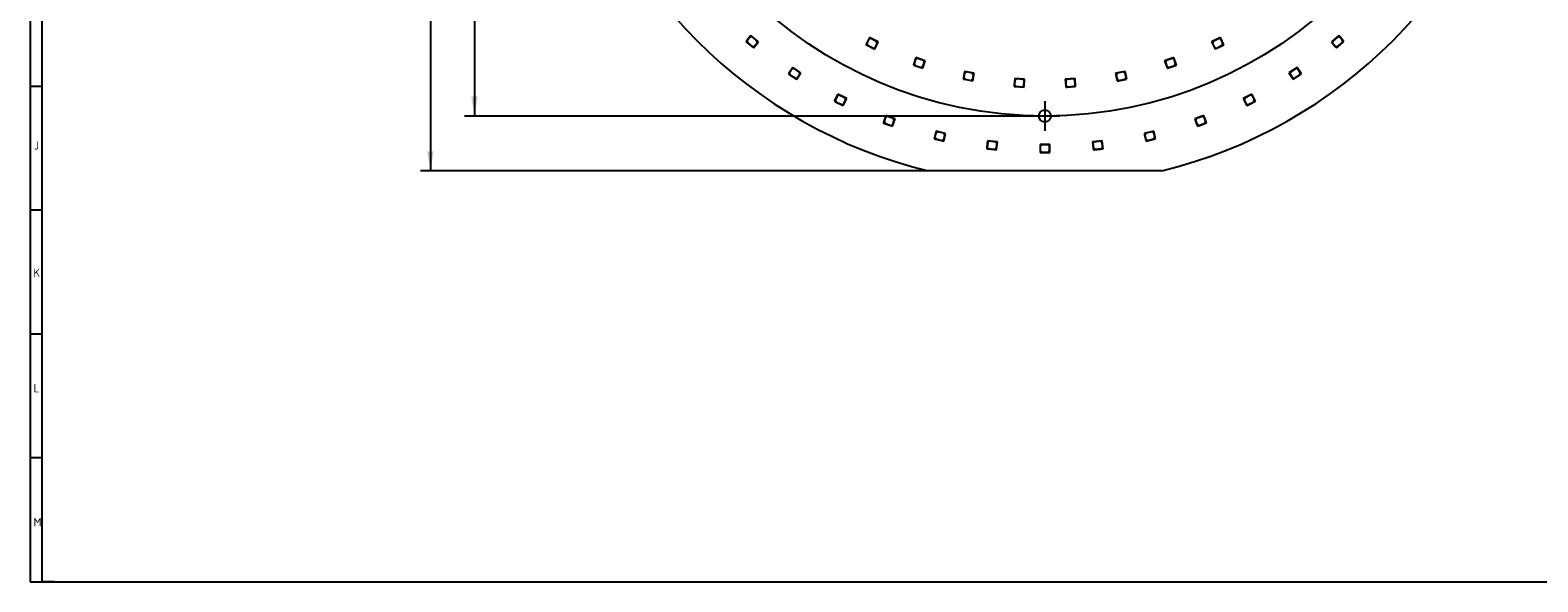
# Model space of a CAD drawing. Header units: millimetres. Extents: x 7 to 819, y 6 to 587.
# Tile 1 of 10: x 7 to 543, y 15 to 211. Entities that reach past the tile are written whole.
import ezdxf
from ezdxf.enums import TextEntityAlignment as Align
from ezdxf.lldxf.tags import DXFTag

# ---------------------------------------------------------------- set-up
doc = ezdxf.new("R2010")
doc.units = ezdxf.units.MM
doc.layers.add('Default', color=7, linetype='Continuous')
doc.layers.add('RDLED_350MM_4000', color=7, linetype='Continuous')
doc.styles.add('SEACAD_Arial', font='arial.ttf')
doc.styles.add('SEACAD_Solid_Edge_ANSI1_Symbols', font='semeca1.ttf')
tags = doc.linetypes.add('CENTER2', pattern=[28.575, 19.05, -3.175, 3.175, -3.175]).pattern_tags.tags
tags[10:11] = [DXFTag(74, 4), DXFTag(75, 0), DXFTag(340, '0'), DXFTag(46, 0.0), DXFTag(50, 0.0), DXFTag(44, 0.0), DXFTag(45, 0.0)]
tags[8:9] = [DXFTag(74, 4), DXFTag(75, 0), DXFTag(340, '0'), DXFTag(46, 0.0), DXFTag(50, 0.0), DXFTag(44, 0.0), DXFTag(45, 0.0)]
tags[6:7] = [DXFTag(74, 4), DXFTag(75, 0), DXFTag(340, '0'), DXFTag(46, 0.0), DXFTag(50, 0.0), DXFTag(44, 0.0), DXFTag(45, 0.0)]
tags[4:5] = [DXFTag(74, 4), DXFTag(75, 0), DXFTag(340, '0'), DXFTag(46, 0.0), DXFTag(50, 0.0), DXFTag(44, 0.0), DXFTag(45, 0.0)]
tags = doc.linetypes.add('HIDDEN2', pattern=[4.7625, 3.175, -1.5875]).pattern_tags.tags
tags[6:7] = [DXFTag(74, 4), DXFTag(75, 0), DXFTag(340, '0'), DXFTag(46, 0.0), DXFTag(50, 0.0), DXFTag(44, 0.0), DXFTag(45, 0.0)]
tags[4:5] = [DXFTag(74, 4), DXFTag(75, 0), DXFTag(340, '0'), DXFTag(46, 0.0), DXFTag(50, 0.0), DXFTag(44, 0.0), DXFTag(45, 0.0)]
doc.dimstyles.new('ISO', dxfattribs={"dimtxt": 7, "dimasz": 7, "dimexe": 3.5, "dimexo": 0, "dimgap": 1.75, "dimtad": 1, "dimtxsty": 'SEACAD_Arial', "dimblk1": '_SE_FILLED', "dimblk2": '_SE_FILLED', "dimsah": 1, "dimcen": 3.5, "dimadec": 0, "dimazin": 0, "dimtfac": 0.5, "dimtdec": 3, "dimtmove": 0, "dimatfit": 3, "dimfxl": 1, "dimarcsym": 0})

# ---------------------------------------------------------------- blocks, each defined once
blk = doc.blocks.new('SEANNOT_GROUP1')
at = {"layer": 'Default', "color": 7, "linetype": 'CENTER2'}
for p, q in [((367.68, 185.41), (367.68, 174.91)), ((372.93, 180.16), (362.43, 180.16))]:
    blk.add_line(p, q, dxfattribs=at)
blk = doc.blocks.new('SE')
at = {"layer": 'RDLED_350MM_4000', "color": 7, "linetype": 'Continuous'}
for p, q in [((261.63, 206.99), (261.31, 206.61)), ((261.31, 206.61), (261.69, 206.29)), ((263.11, 208.75), (261.63, 206.99)), ((261.69, 206.29), (261.63, 206.99)), ((261.69, 206.29), (263.99, 204.36)), ((262.8, 208.23), (261.77, 207)), ((261.77, 207), (261.83, 206.3)), ((261.83, 206.3), (263.59, 204.82)), ((263.5, 208.29), (262.8, 208.23)), ((265.79, 206.5), (263.11, 208.75)), ((265.26, 206.81), (263.5, 208.29)), ((263.59, 204.82), (264.3, 204.88)), ((263.99, 204.36), (265.79, 206.5)), ((264.3, 204.88), (265.32, 206.11)), ((265.32, 206.11), (265.26, 206.81)), ((304.23, 205.96), (304.01, 205.51)), ((304.01, 205.51), (304.46, 205.29)), ((305.25, 208.02), (304.23, 205.96)), ((304.46, 205.29), (304.23, 205.96)), ((305.07, 207.44), (304.37, 206)), ((304.37, 206), (304.59, 205.33)), ((304.46, 205.29), (307.15, 203.96)), ((304.59, 205.33), (306.66, 204.32)), ((305.74, 207.66), (305.07, 207.44)), ((308.39, 206.47), (305.25, 208.02)), ((307.81, 206.65), (305.74, 207.66)), ((306.66, 204.32), (307.33, 204.54)), ((307.15, 203.96), (308.39, 206.47)), ((307.33, 204.54), (308.03, 205.98)), ((308.03, 205.98), (307.81, 206.65)), ((430.11, 208.02), (426.97, 206.47)), ((426.97, 206.47), (427.98, 204.41)), ((427.55, 206.65), (427.32, 205.98)), ((427.32, 205.98), (428.03, 204.54)), ((429.61, 207.66), (427.55, 206.65)), ((427.98, 204.41), (428.21, 203.96)), ((428.65, 204.18), (427.98, 204.41)), ((428.03, 204.54), (428.7, 204.32)), ((428.21, 203.96), (428.65, 204.18)), ((428.65, 204.18), (431.34, 205.51)), ((428.7, 204.32), (430.76, 205.33)), ((430.28, 207.44), (429.61, 207.66)), ((431.34, 205.51), (430.11, 208.02)), ((430.99, 206), (430.28, 207.44)), ((430.76, 205.33), (430.99, 206)), ((472.25, 208.75), (469.57, 206.5)), ((469.57, 206.5), (471.05, 204.74)), ((470.09, 206.81), (470.03, 206.11)), ((470.03, 206.11), (471.06, 204.88)), ((471.85, 208.29), (470.09, 206.81)), ((471.05, 204.74), (471.37, 204.36)), ((471.75, 204.68), (471.05, 204.74)), ((471.06, 204.88), (471.76, 204.82)), ((471.37, 204.36), (471.75, 204.68)), ((471.75, 204.68), (474.05, 206.61)), ((471.76, 204.82), (473.53, 206.3)), ((472.56, 208.23), (471.85, 208.29)), ((474.05, 206.61), (472.25, 208.75)), ((473.59, 207), (472.56, 208.23)), ((473.53, 206.3), (473.59, 207)), ((321.05, 198.74), (320.89, 198.27)), ((321.79, 200.92), (321.05, 198.74)), ((321.36, 198.11), (321.05, 198.74)), ((321.69, 200.32), (321.18, 198.8)), ((321.18, 198.8), (321.49, 198.17)), ((322.33, 200.63), (321.69, 200.32)), ((325.1, 199.79), (321.79, 200.92)), ((324.5, 199.89), (322.33, 200.63)), ((324.2, 197.14), (325.1, 199.79)), ((324.3, 197.74), (324.82, 199.26)), ((324.82, 199.26), (324.5, 199.89)), ((413.56, 200.92), (410.25, 199.79)), ((410.25, 199.79), (410.99, 197.62)), ((410.85, 199.89), (410.54, 199.26)), ((410.54, 199.26), (411.05, 197.74)), ((413.03, 200.63), (410.85, 199.89)), ((413.66, 200.32), (413.03, 200.63)), ((414.46, 198.27), (413.56, 200.92)), ((414.18, 198.8), (413.66, 200.32)), ((413.86, 198.17), (414.18, 198.8)), ((276.7, 195.52), (276.43, 195.1)), ((276.43, 195.1), (276.84, 194.82)), ((277.96, 197.44), (276.7, 195.52)), ((276.84, 194.82), (276.7, 195.52)), ((277.72, 196.88), (276.84, 195.54)), ((276.84, 195.54), (276.98, 194.85)), ((276.84, 194.82), (279.35, 193.17)), ((276.98, 194.85), (278.9, 193.59)), ((278.41, 197.02), (277.72, 196.88)), ((280.89, 195.51), (277.96, 197.44)), ((280.33, 195.76), (278.41, 197.02)), ((278.9, 193.59), (279.6, 193.73)), ((279.35, 193.17), (280.89, 195.51)), ((279.6, 193.73), (280.48, 195.07)), ((280.48, 195.07), (280.33, 195.76)), ((320.89, 198.27), (321.36, 198.11)), ((321.36, 198.11), (324.2, 197.14)), ((321.49, 198.17), (323.67, 197.43)), ((323.67, 197.43), (324.3, 197.74)), ((338.67, 193.78), (338.57, 193.29)), ((338.57, 193.29), (339.06, 193.2)), ((339.12, 196.04), (338.67, 193.78)), ((339.06, 193.2), (338.67, 193.78)), ((339.1, 195.43), (338.79, 193.86)), ((338.79, 193.86), (339.18, 193.28)), ((339.06, 193.2), (342, 192.61)), ((339.69, 195.83), (339.1, 195.43)), ((342.55, 195.36), (339.12, 196.04)), ((339.18, 193.28), (341.43, 192.83)), ((341.94, 195.38), (339.69, 195.83)), ((341.43, 192.83), (342.02, 193.22)), ((342.33, 194.79), (341.94, 195.38)), ((342, 192.61), (342.55, 195.36)), ((342.02, 193.22), (342.33, 194.79)), ((356.93, 193.46), (356.78, 191.17)), ((360.42, 193.24), (356.93, 193.46)), ((357.52, 193.33), (356.99, 192.86)), ((359.82, 193.17), (357.52, 193.33)), ((360.29, 192.64), (359.82, 193.17)), ((360.24, 190.44), (360.42, 193.24)), ((378.42, 193.46), (374.93, 193.24)), ((374.93, 193.24), (375.08, 190.94)), ((375.54, 193.17), (375.07, 192.64)), ((377.83, 193.33), (375.54, 193.17)), ((378.36, 192.86), (377.83, 193.33)), ((378.61, 190.67), (378.42, 193.46)), ((396.24, 196.04), (392.81, 195.36)), ((392.81, 195.36), (393.25, 193.1)), ((393.41, 195.38), (393.02, 194.79)), ((393.02, 194.79), (393.33, 193.22)), ((393.25, 193.1), (393.35, 192.61)), ((393.84, 192.71), (393.25, 193.1)), ((393.33, 193.22), (393.92, 192.83)), ((395.67, 195.83), (393.41, 195.38)), ((393.84, 192.71), (396.78, 193.29)), ((393.92, 192.83), (396.18, 193.28)), ((396.26, 195.43), (395.67, 195.83)), ((396.18, 193.28), (396.57, 193.86)), ((396.78, 193.29), (396.24, 196.04)), ((396.57, 193.86), (396.26, 195.43)), ((410.99, 197.62), (411.15, 197.14)), ((411.62, 197.3), (410.99, 197.62)), ((411.05, 197.74), (411.69, 197.43)), ((411.15, 197.14), (411.62, 197.3)), ((411.62, 197.3), (414.46, 198.27)), ((411.69, 197.43), (413.86, 198.17)), ((457.39, 197.44), (454.47, 195.51)), ((454.47, 195.51), (455.73, 193.59)), ((455.02, 195.76), (454.88, 195.07)), ((454.88, 195.07), (455.76, 193.73)), ((456.94, 197.02), (455.02, 195.76)), ((455.73, 193.59), (456.01, 193.17)), ((456.42, 193.45), (455.73, 193.59)), ((455.76, 193.73), (456.45, 193.59)), ((456.01, 193.17), (456.42, 193.45)), ((456.42, 193.45), (458.93, 195.1)), ((456.45, 193.59), (458.37, 194.85)), ((457.64, 196.88), (456.94, 197.02)), ((458.93, 195.1), (457.39, 197.44)), ((458.52, 195.54), (457.64, 196.88)), ((458.37, 194.85), (458.52, 195.54)), ((294.04, 187.92), (293, 185.87)), ((297.16, 186.35), (294.04, 187.92)), ((356.78, 191.17), (356.75, 190.67)), ((356.75, 190.67), (357.25, 190.64)), ((357.25, 190.64), (356.78, 191.17)), ((356.99, 192.86), (356.89, 191.26)), ((356.89, 191.26), (357.35, 190.73)), ((357.25, 190.64), (360.24, 190.44)), ((357.35, 190.73), (359.65, 190.58)), ((359.65, 190.58), (360.18, 191.05)), ((360.18, 191.05), (360.29, 192.64)), ((375.07, 192.64), (375.17, 191.05)), ((375.08, 190.94), (375.11, 190.44)), ((375.61, 190.47), (375.08, 190.94)), ((375.11, 190.44), (375.61, 190.47)), ((375.17, 191.05), (375.71, 190.58)), ((375.61, 190.47), (378.61, 190.67)), ((375.71, 190.58), (378, 190.73)), ((378, 190.73), (378.47, 191.26)), ((378.47, 191.26), (378.36, 192.86)), ((393.35, 192.61), (393.84, 192.71)), ((441.32, 187.92), (438.19, 186.35)), ((442.58, 185.42), (441.32, 187.92)), ((293, 185.87), (292.78, 185.42)), ((292.78, 185.42), (293.23, 185.2)), ((293.23, 185.2), (293, 185.87)), ((293.86, 187.34), (293.14, 185.91)), ((293.14, 185.91), (293.36, 185.24)), ((293.23, 185.2), (295.91, 183.85)), ((293.36, 185.24), (295.42, 184.21)), ((294.53, 187.56), (293.86, 187.34)), ((296.58, 186.53), (294.53, 187.56)), ((295.42, 184.21), (296.09, 184.43)), ((295.91, 183.85), (297.16, 186.35)), ((296.09, 184.43), (296.81, 185.86)), ((296.81, 185.86), (296.58, 186.53)), ((438.19, 186.35), (439.22, 184.3)), ((438.77, 186.53), (438.55, 185.86)), ((438.55, 185.86), (439.27, 184.43)), ((440.83, 187.56), (438.77, 186.53)), ((439.22, 184.3), (439.45, 183.85)), ((439.89, 184.07), (439.22, 184.3)), ((439.27, 184.43), (439.94, 184.21)), ((439.45, 183.85), (439.89, 184.07)), ((439.89, 184.07), (442.58, 185.42)), ((439.94, 184.21), (441.99, 185.24)), ((441.5, 187.34), (440.83, 187.56)), ((442.22, 185.91), (441.5, 187.34)), ((441.99, 185.24), (442.22, 185.91)), ((310.32, 178.18), (310.15, 177.71)), ((310.15, 177.71), (310.62, 177.54)), ((311.1, 180.34), (310.32, 178.18)), ((310.62, 177.54), (310.32, 178.18)), ((310.99, 179.74), (310.45, 178.24)), ((310.45, 178.24), (310.75, 177.6)), ((310.62, 177.54), (313.44, 176.51)), ((310.75, 177.6), (312.91, 176.81)), ((311.63, 180.04), (310.99, 179.74)), ((314.39, 179.14), (311.1, 180.34)), ((313.8, 179.25), (311.63, 180.04)), ((312.91, 176.81), (313.55, 177.11)), ((313.44, 176.51), (314.39, 179.14)), ((313.55, 177.11), (314.09, 178.61)), ((314.09, 178.61), (313.8, 179.25)), ((424.25, 180.34), (420.96, 179.14)), ((420.96, 179.14), (421.75, 176.98)), ((421.56, 179.25), (421.26, 178.61)), ((421.26, 178.61), (421.81, 177.11)), ((423.72, 180.04), (421.56, 179.25)), ((421.81, 177.11), (422.45, 176.81)), ((422.39, 176.68), (425.21, 177.71)), ((422.45, 176.81), (424.61, 177.6)), ((424.36, 179.74), (423.72, 180.04)), ((425.21, 177.71), (424.25, 180.34)), ((424.91, 178.24), (424.36, 179.74)), ((424.61, 177.6), (424.91, 178.24)), ((328.41, 172.55), (328.29, 172.06)), ((328.29, 172.06), (328.78, 171.95)), ((328.94, 174.79), (328.41, 172.55)), ((328.78, 171.95), (328.41, 172.55)), ((328.9, 174.18), (328.53, 172.62)), ((328.53, 172.62), (328.9, 172.02)), ((328.78, 171.95), (331.7, 171.26)), ((329.5, 174.55), (328.9, 174.18)), ((328.9, 172.02), (331.14, 171.49)), ((332.34, 173.98), (328.94, 174.79)), ((331.74, 174.02), (329.5, 174.55)), ((331.14, 171.49), (331.74, 171.86)), ((331.7, 171.26), (332.34, 173.98)), ((332.11, 173.42), (331.74, 174.02)), ((331.74, 171.86), (332.11, 173.42)), ((406.42, 174.79), (403.01, 173.98)), ((403.01, 173.98), (403.54, 171.74)), ((403.62, 174.02), (403.25, 173.42)), ((403.25, 173.42), (403.62, 171.86)), ((403.54, 171.74), (403.66, 171.26)), ((404.14, 171.37), (403.54, 171.74)), ((405.86, 174.55), (403.62, 174.02)), ((403.62, 171.86), (404.22, 171.49)), ((404.14, 171.37), (407.06, 172.06)), ((404.22, 171.49), (406.46, 172.02)), ((406.46, 174.18), (405.86, 174.55)), ((407.06, 172.06), (406.42, 174.79)), ((406.83, 172.62), (406.46, 174.18)), ((406.46, 172.02), (406.83, 172.62)), ((421.75, 176.98), (421.92, 176.51)), ((422.39, 176.68), (421.75, 176.98)), ((421.92, 176.51), (422.39, 176.68)), ((347.03, 169.06), (346.97, 168.56)), ((346.97, 168.56), (347.47, 168.5)), ((347.29, 171.34), (347.03, 169.06)), ((347.47, 168.5), (347.03, 169.06)), ((347.32, 170.74), (347.14, 169.15)), ((347.14, 169.15), (347.58, 168.59)), ((350.77, 170.94), (347.29, 171.34)), ((347.88, 171.18), (347.32, 170.74)), ((347.47, 168.5), (350.45, 168.16)), ((347.58, 168.59), (349.86, 168.33)), ((350.16, 170.91), (347.88, 171.18)), ((349.86, 168.33), (350.42, 168.76)), ((350.6, 170.35), (350.16, 170.91)), ((350.42, 168.76), (350.6, 170.35)), ((350.45, 168.16), (350.77, 170.94)), ((369.43, 170.06), (365.93, 170.06)), ((365.93, 170.06), (365.93, 167.76)), ((365.93, 167.76), (365.93, 167.26)), ((366.43, 167.26), (365.93, 167.76)), ((365.93, 167.26), (366.43, 167.26)), ((366.53, 169.96), (366.03, 169.46)), ((366.03, 169.46), (366.03, 167.86)), ((366.03, 167.86), (366.53, 167.36)), ((366.43, 167.26), (369.43, 167.26)), ((368.83, 169.96), (366.53, 169.96)), ((366.53, 167.36), (368.83, 167.36)), ((369.33, 169.46), (368.83, 169.96)), ((368.83, 167.36), (369.33, 167.86)), ((369.33, 167.86), (369.33, 169.46)), ((369.43, 167.26), (369.43, 170.06)), ((388.06, 171.34), (384.58, 170.94)), ((384.58, 170.94), (384.85, 168.65)), ((385.19, 170.91), (384.75, 170.35)), ((384.75, 170.35), (384.94, 168.76)), ((384.85, 168.65), (384.91, 168.16)), ((385.41, 168.21), (384.85, 168.65)), ((384.91, 168.16), (385.41, 168.21)), ((384.94, 168.76), (385.49, 168.33)), ((387.48, 171.18), (385.19, 170.91)), ((385.41, 168.21), (388.39, 168.56)), ((385.49, 168.33), (387.78, 168.59)), ((388.03, 170.74), (387.48, 171.18)), ((387.78, 168.59), (388.22, 169.15)), ((388.22, 169.15), (388.03, 170.74)), ((388.39, 168.56), (388.06, 171.34)), ((403.66, 171.26), (404.14, 171.37)), ((409.21, 160.66), (326.14, 160.66))]:
    blk.add_line(p, q, dxfattribs=at)
blk.add_circle((367.68, 180.16), 2.15, dxfattribs=at)
for start, end in [(193.7291, 256.2709), (283.7291, 346.2709)]:
    blk.add_arc((367.68, 330.66), 175, start, end, dxfattribs=at)
blk = doc.blocks.new('DMBLK18')
at = {"layer": 'Default', "linetype": 'Continuous'}
for points in [[(147.93, 493.66), (150.26, 493.66), (149.1, 500.66)], [(147.93, 167.66), (149.1, 160.66), (150.26, 167.66)]]:
    blk.add_hatch(color=7, dxfattribs=at).paths.add_polyline_path(points)
at = {"layer": 'Default', "color": 7, "linetype": 'Continuous'}
for p, q in [((326.14, 500.66), (145.6, 500.66)), ((149.1, 500.66), (149.1, 160.66)), ((326.14, 160.66), (145.6, 160.66))]:
    blk.add_line(p, q, dxfattribs=at)
at = {"layer": 'Default', "color": 7, "linetype": 'Continuous', "style": 'SEACAD_Arial'}
blk.add_text('340', height=7, rotation=90, dxfattribs=at).set_placement((140.35, 322.44), align=Align.TOP_LEFT)
blk = doc.blocks.new('_SE_FILLED')
at = {"color": 0}
blk.add_line((0, 0), (-1, 0), dxfattribs=at)
blk.add_solid([(0, 0), (-1, -0.1665), (-1, 0.1665), (0, 0)], dxfattribs=at)
blk = doc.blocks.new('DMBLK23')
at = {"layer": 'Default', "linetype": 'Continuous'}
for points in [[(163.6, 474.16), (165.93, 474.16), (164.77, 481.16)], [(163.6, 187.16), (164.77, 180.16), (165.93, 187.16)]]:
    blk.add_hatch(color=7, dxfattribs=at).paths.add_polyline_path(points)
at = {"layer": 'Default', "color": 7, "linetype": 'Continuous'}
for p, q in [((367.68, 481.16), (161.27, 481.16)), ((164.77, 481.16), (164.77, 180.16)), ((367.68, 180.16), (161.27, 180.16))]:
    blk.add_line(p, q, dxfattribs=at)
for s, style, p in [('301', 'SEACAD_Arial', (156.02, 328.44)), ('O', 'SEACAD_Solid_Edge_ANSI1_Symbols', (156.02, 316.44))]:
    blk.add_text(s, height=7, rotation=90, dxfattribs=dict(at, style=style)).set_placement(p, align=Align.TOP_LEFT)

msp = doc.modelspace()

# ---------------------------------------------------------------- linework, layer by layer
at = {"layer": 'Default', "color": 7, "linetype": 'Continuous'}
for p, q in [((6.708, 586.67), (6.708, 14.67)), ((10.978, 14.67), (10.978, 278.67)), ((10.978, 190.67), (6.708, 190.67)), ((10.978, 146.67), (6.708, 146.67)), ((10.978, 102.67), (6.708, 102.67)), ((10.978, 58.67), (6.708, 58.67)), ((6.708, 14.67), (819.1, 14.67)), ((15.329, 14.67), (10.978, 14.67))]:
    msp.add_line(p, q, dxfattribs=at)
at = {"layer": 'Default', "color": 7, "linetype": 'HIDDEN2'}
msp.add_circle((367.678, 330.655), 150.5, dxfattribs=at)

# ---------------------------------------------------------------- block references
at = {"layer": 'Default'}
for name in ['SE', 'SEANNOT_GROUP1']:
    msp.add_blockref(name, (0, 0), dxfattribs=at)

# ---------------------------------------------------------------- texts
at = {"layer": 'Default', "char_height": 3, "attachment_point": 1}
for s, insert, width in [('{\\fSolid Edge ISO|b1||i0||c0|p34;\\C7;\\H3.;\\W1.;J}', (8.082, 171.236), 1.56819), ('{\\fSolid Edge ISO|b1||i0||c0|p34;\\C7;\\H3.;\\W1.;K}', (7.872, 125.985), 1.84092), ('{\\fSolid Edge ISO|b1||i0||c0|p34;\\C7;\\H3.;\\W1.;L}', (7.942, 84.938), 1.84092), ('{\\fSolid Edge ISO|b1||i0||c0|p34;\\C7;\\H3.;\\W1.;M}', (7.937, 37.364), 2.25001)]:
    msp.add_mtext(s, dxfattribs=dict(at, insert=insert, width=width))

# ---------------------------------------------------------------- dimensions: what is measured, and where the dimension line sits
at = {"layer": 'Default', "color": 7, "linetype": 'Continuous'}
dim = msp.add_linear_dim(base=(149.097, 500.655), p1=(409.211, 500.655), p2=(409.211, 160.655), angle=270, text='\\A1;<>', dimstyle='ISO', dxfattribs=at)
dim.commit()
dim.dimension.update_dxf_attribs({"geometry": 'DMBLK18', "text_midpoint": (149.097, 330.655), "dimtype": 161})
dim = msp.add_linear_dim(base=(164.765, 180.155), p1=(367.678, 481.155), p2=(367.678, 180.155), angle=270, text='\\A1;%%c<>', dimstyle='ISO', override={"dimtolj": 1}, dxfattribs=at)
dim.commit()
dim.dimension.update_dxf_attribs({"geometry": 'DMBLK23', "text_midpoint": (164.765, 330.655), "dimtype": 161})

doc.saveas('drawing.dxf')
